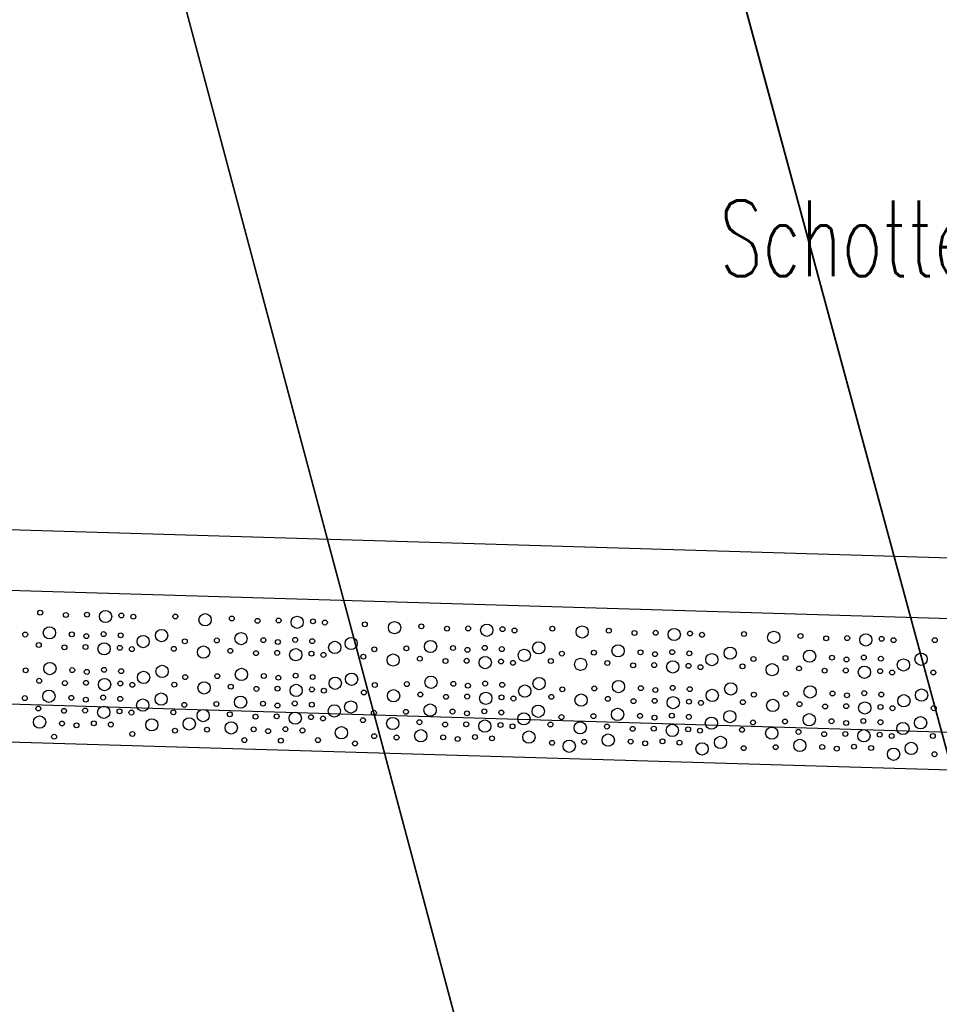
# Model space of a CAD drawing. Extents: x 3408772 to 3410442, y 5787844 to 5790056.
# Tile 34 of 80: x 3409739 to 3409751, y 5788856 to 5788869. Entities that reach past the tile are written whole.
import ezdxf

# ---------------------------------------------------------------- set-up
doc = ezdxf.new("R2010")
doc.units = 0
doc.header["$MEASUREMENT"] = 0
doc.linetypes.add('LINIENART0', pattern=[0])
for name, color, linetype in [('detail_AA-BB', 7, 'Continuous'), ('KATASTER', 7, 'Continuous'), ('NULLEBENE', 7, 'Continuous'), ('TOP-HOEHENI', 7, 'Continuous')]:
    doc.layers.add(name, color=color, linetype=linetype)
doc.styles.add('SIMPLEX', font='simplex')

# ---------------------------------------------------------------- blocks, each defined once
blk = doc.blocks.new('GRENZS-104')
at = {"layer": 'NULLEBENE', "color": 1, "linetype": 'LINIENART0'}
blk.add_circle((0, 0), 0.81, dxfattribs=at)

msp = doc.modelspace()

# ---------------------------------------------------------------- linework, layer by layer
at = {"layer": 'detail_AA-BB', "color": 160, "linetype": 'LINIENART0'}
for p, q in [((3409753.13034, 5788862.16923), (3409718.13405, 5788863.21965)), ((3409753.13034, 5788862.16923), (3409718.13405, 5788863.21965)), ((3409753.13034, 5788862.16923), (3409718.13405, 5788863.21965)), ((3409753.13034, 5788862.16923), (3409718.13405, 5788863.21965)), ((3409755.60167, 5788861.2947), (3409715.62167, 5788862.4947)), ((3409755.60167, 5788861.2947), (3409715.62167, 5788862.4947)), ((3409757.11367, 5788859.74881), (3409714.24494, 5788861.03554)), ((3409757.11367, 5788859.74881), (3409714.24494, 5788861.03554)), ((3409757.09192, 5788859.24907), (3409714.22884, 5788860.5356)), ((3409757.09192, 5788859.24907), (3409714.22884, 5788860.5356))]:
    msp.add_line(p, q, dxfattribs=at)
at = {"layer": 'KATASTER', "color": 92, "linetype": 'LINIENART0'}
for p, q in [((3409740.59, 5788900), (3409761.37, 5788823.16)), ((3409754.32, 5788821.19), (3409733.83, 5788898.08))]:
    msp.add_line(p, q, dxfattribs=at)
at = {"layer": 'TOP-HOEHENI', "color": 95, "linetype": 'LINIENART0'}
for p, q in [((3409761.373, 5788823.163), (3409739.259, 5788904.9)), ((3409733.829, 5788898.08), (3409754.361, 5788821.051))]:
    msp.add_line(p, q, dxfattribs=at)

# ---------------------------------------------------------------- block references
at = {"layer": 'detail_AA-BB'}
for p, xscale, yscale in [((3409739.52912, 5788861.4981), 0.04, 0.04), ((3409739.52912, 5788861.4981), 0.04, 0.04), ((3409739.86837, 5788861.46788), 0.04, 0.04), ((3409739.86837, 5788861.46788), 0.04, 0.04), ((3409740.14715, 5788861.47123), 0.04, 0.04), ((3409740.14715, 5788861.47123), 0.04, 0.04), ((3409740.39235, 5788861.44772), 0.1, 0.1), ((3409740.39235, 5788861.44772), 0.1, 0.1), ((3409740.60059, 5788861.46116), 0.04, 0.04), ((3409740.60059, 5788861.46116), 0.04, 0.04), ((3409740.75846, 5788861.44436), 0.04, 0.04), ((3409740.75846, 5788861.44436), 0.04, 0.04), ((3409741.31267, 5788861.44772), 0.04, 0.04), ((3409741.31267, 5788861.44772), 0.04, 0.04), ((3409741.70565, 5788861.40406), 0.1, 0.1), ((3409741.70565, 5788861.40406), 0.1, 0.1), ((3409742.05833, 5788861.42085), 0.04, 0.04), ((3409742.05833, 5788861.42085), 0.04, 0.04), ((3409742.39758, 5788861.39062), 0.04, 0.04), ((3409742.39758, 5788861.39062), 0.04, 0.04), ((3409742.67636, 5788861.39398), 0.04, 0.04), ((3409742.67636, 5788861.39398), 0.04, 0.04), ((3409742.92156, 5788861.37047), 0.1, 0.1), ((3409742.92156, 5788861.37047), 0.1, 0.1), ((3409743.1298, 5788861.3839), 0.04, 0.04), ((3409743.1298, 5788861.3839), 0.04, 0.04), ((3409743.28767, 5788861.36711), 0.04, 0.04), ((3409743.28767, 5788861.36711), 0.04, 0.04), ((3409743.81501, 5788861.3436), 0.04, 0.04), ((3409743.81501, 5788861.3436), 0.04, 0.04), ((3409744.20799, 5788861.29993), 0.1, 0.1), ((3409744.20799, 5788861.29993), 0.1, 0.1), ((3409739.33151, 5788861.20855), 0.04, 0.04), ((3409739.33151, 5788861.20855), 0.04, 0.04), ((3409739.6506, 5788861.23206), 0.1, 0.1), ((3409739.6506, 5788861.23206), 0.1, 0.1), ((3409739.94618, 5788861.21191), 0.04, 0.04), ((3409739.94618, 5788861.21191), 0.04, 0.04), ((3409740.36604, 5788861.21526), 0.04, 0.04), ((3409740.36604, 5788861.21526), 0.04, 0.04), ((3409740.59108, 5788861.19847), 0.04, 0.04), ((3409740.59108, 5788861.19847), 0.04, 0.04), ((3409741.13186, 5788861.19511), 0.1, 0.1), ((3409741.13186, 5788861.19511), 0.1, 0.1), ((3409742.17982, 5788861.15481), 0.1, 0.1), ((3409742.17982, 5788861.15481), 0.1, 0.1), ((3409744.56067, 5788861.31673), 0.04, 0.04), ((3409744.56067, 5788861.31673), 0.04, 0.04), ((3409744.89992, 5788861.2865), 0.04, 0.04), ((3409744.89992, 5788861.2865), 0.04, 0.04), ((3409745.1787, 5788861.28986), 0.04, 0.04), ((3409745.1787, 5788861.28986), 0.04, 0.04), ((3409745.4239, 5788861.26634), 0.1, 0.1), ((3409745.4239, 5788861.26634), 0.1, 0.1), ((3409745.63214, 5788861.27978), 0.04, 0.04), ((3409745.63214, 5788861.27978), 0.04, 0.04), ((3409745.79001, 5788861.26299), 0.04, 0.04), ((3409745.79001, 5788861.26299), 0.04, 0.04), ((3409746.29048, 5788861.2865), 0.04, 0.04), ((3409746.29048, 5788861.2865), 0.04, 0.04), ((3409746.68346, 5788861.24283), 0.1, 0.1), ((3409746.68346, 5788861.24283), 0.1, 0.1), ((3409747.03614, 5788861.25963), 0.04, 0.04), ((3409747.03614, 5788861.25963), 0.04, 0.04), ((3409747.37538, 5788861.2294), 0.04, 0.04), ((3409747.37538, 5788861.2294), 0.04, 0.04), ((3409747.65417, 5788861.23276), 0.04, 0.04), ((3409747.65417, 5788861.23276), 0.04, 0.04), ((3409747.89936, 5788861.20924), 0.1, 0.1), ((3409747.89936, 5788861.20924), 0.1, 0.1), ((3409748.10761, 5788861.22268), 0.04, 0.04), ((3409748.10761, 5788861.22268), 0.04, 0.04), ((3409748.26548, 5788861.20589), 0.04, 0.04), ((3409748.26548, 5788861.20589), 0.04, 0.04), ((3409748.81969, 5788861.21596), 0.04, 0.04), ((3409748.81969, 5788861.21596), 0.04, 0.04), ((3409749.21267, 5788861.1723), 0.1, 0.1), ((3409749.21267, 5788861.1723), 0.1, 0.1), ((3409739.50953, 5788861.07083), 0.04, 0.04), ((3409739.50953, 5788861.07083), 0.04, 0.04), ((3409740.13764, 5788861.18839), 0.04, 0.04), ((3409740.13764, 5788861.18839), 0.04, 0.04), ((3409740.37276, 5788861.02045), 0.1, 0.1), ((3409740.37276, 5788861.02045), 0.1, 0.1), ((3409740.88854, 5788861.11584), 0.1, 0.1), ((3409740.88854, 5788861.11584), 0.1, 0.1), ((3409741.43775, 5788861.11859), 0.04, 0.04), ((3409741.43775, 5788861.11859), 0.04, 0.04), ((3409741.86073, 5788861.13129), 0.04, 0.04), ((3409741.86073, 5788861.13129), 0.04, 0.04), ((3409742.47539, 5788861.13465), 0.04, 0.04), ((3409742.47539, 5788861.13465), 0.04, 0.04), ((3409742.66685, 5788861.11114), 0.04, 0.04), ((3409742.66685, 5788861.11114), 0.04, 0.04), ((3409742.89525, 5788861.13801), 0.04, 0.04), ((3409742.89525, 5788861.13801), 0.04, 0.04), ((3409743.12029, 5788861.12122), 0.04, 0.04), ((3409743.12029, 5788861.12122), 0.04, 0.04), ((3409743.41775, 5788861.03859), 0.1, 0.1), ((3409743.41775, 5788861.03859), 0.1, 0.1), ((3409743.6342, 5788861.09099), 0.1, 0.1), ((3409743.6342, 5788861.09099), 0.1, 0.1), ((3409744.68216, 5788861.05068), 0.1, 0.1), ((3409744.68216, 5788861.05068), 0.1, 0.1), ((3409746.10966, 5788861.03389), 0.1, 0.1), ((3409746.10966, 5788861.03389), 0.1, 0.1), ((3409749.56535, 5788861.18909), 0.04, 0.04), ((3409749.56535, 5788861.18909), 0.04, 0.04), ((3409749.9046, 5788861.15886), 0.04, 0.04), ((3409749.9046, 5788861.15886), 0.04, 0.04), ((3409750.18338, 5788861.16222), 0.04, 0.04), ((3409750.18338, 5788861.16222), 0.04, 0.04), ((3409750.42858, 5788861.13871), 0.1, 0.1), ((3409750.42858, 5788861.13871), 0.1, 0.1), ((3409750.63682, 5788861.15214), 0.04, 0.04), ((3409750.63682, 5788861.15214), 0.04, 0.04), ((3409750.79469, 5788861.13535), 0.04, 0.04), ((3409750.79469, 5788861.13535), 0.04, 0.04), ((3409751.33882, 5788861.13535), 0.04, 0.04), ((3409751.33882, 5788861.13535), 0.04, 0.04), ((3409739.84878, 5788861.0406), 0.04, 0.04), ((3409739.84878, 5788861.0406), 0.04, 0.04), ((3409740.12756, 5788861.04396), 0.04, 0.04), ((3409740.12756, 5788861.04396), 0.04, 0.04), ((3409740.581, 5788861.03389), 0.04, 0.04), ((3409740.581, 5788861.03389), 0.04, 0.04), ((3409740.73887, 5788861.01709), 0.04, 0.04), ((3409740.73887, 5788861.01709), 0.04, 0.04), ((3409741.29308, 5788861.02045), 0.04, 0.04), ((3409741.29308, 5788861.02045), 0.04, 0.04), ((3409741.68607, 5788860.97679), 0.1, 0.1), ((3409741.68607, 5788860.97679), 0.1, 0.1), ((3409742.03874, 5788860.99358), 0.04, 0.04), ((3409742.03874, 5788860.99358), 0.04, 0.04), ((3409742.37799, 5788860.96335), 0.04, 0.04), ((3409742.37799, 5788860.96335), 0.04, 0.04), ((3409742.65677, 5788860.96671), 0.04, 0.04), ((3409742.65677, 5788860.96671), 0.04, 0.04), ((3409742.90197, 5788860.9432), 0.1, 0.1), ((3409742.90197, 5788860.9432), 0.1, 0.1), ((3409743.11022, 5788860.95663), 0.04, 0.04), ((3409743.11022, 5788860.95663), 0.04, 0.04), ((3409743.26808, 5788860.93984), 0.04, 0.04), ((3409743.26808, 5788860.93984), 0.04, 0.04), ((3409743.94009, 5788861.01446), 0.04, 0.04), ((3409743.94009, 5788861.01446), 0.04, 0.04), ((3409744.36306, 5788861.02717), 0.04, 0.04), ((3409744.36306, 5788861.02717), 0.04, 0.04), ((3409744.97773, 5788861.03053), 0.04, 0.04), ((3409744.97773, 5788861.03053), 0.04, 0.04), ((3409745.16919, 5788861.00702), 0.04, 0.04), ((3409745.16919, 5788861.00702), 0.04, 0.04), ((3409745.39759, 5788861.03389), 0.04, 0.04), ((3409745.39759, 5788861.03389), 0.04, 0.04), ((3409745.62263, 5788861.01709), 0.04, 0.04), ((3409745.62263, 5788861.01709), 0.04, 0.04), ((3409745.92009, 5788860.93446), 0.1, 0.1), ((3409745.92009, 5788860.93446), 0.1, 0.1), ((3409746.41556, 5788860.95736), 0.04, 0.04), ((3409746.41556, 5788860.95736), 0.04, 0.04), ((3409746.83853, 5788860.97007), 0.04, 0.04), ((3409746.83853, 5788860.97007), 0.04, 0.04), ((3409747.15762, 5788860.99358), 0.1, 0.1), ((3409747.15762, 5788860.99358), 0.1, 0.1), ((3409747.4532, 5788860.97343), 0.04, 0.04), ((3409747.4532, 5788860.97343), 0.04, 0.04), ((3409747.64466, 5788860.94992), 0.04, 0.04), ((3409747.64466, 5788860.94992), 0.04, 0.04), ((3409747.87306, 5788860.97679), 0.04, 0.04), ((3409747.87306, 5788860.97679), 0.04, 0.04), ((3409748.0981, 5788860.95999), 0.04, 0.04), ((3409748.0981, 5788860.95999), 0.04, 0.04), ((3409748.63888, 5788860.96335), 0.1, 0.1), ((3409748.63888, 5788860.96335), 0.1, 0.1), ((3409749.68684, 5788860.92304), 0.1, 0.1), ((3409749.68684, 5788860.92304), 0.1, 0.1), ((3409739.65651, 5788860.75945), 0.1, 0.1), ((3409739.65651, 5788860.75945), 0.1, 0.1), ((3409743.79542, 5788860.91633), 0.04, 0.04), ((3409743.79542, 5788860.91633), 0.04, 0.04), ((3409744.18841, 5788860.87266), 0.1, 0.1), ((3409744.18841, 5788860.87266), 0.1, 0.1), ((3409744.54108, 5788860.88946), 0.04, 0.04), ((3409744.54108, 5788860.88946), 0.04, 0.04), ((3409744.88033, 5788860.85923), 0.04, 0.04), ((3409744.88033, 5788860.85923), 0.04, 0.04), ((3409745.15911, 5788860.86259), 0.04, 0.04), ((3409745.15911, 5788860.86259), 0.04, 0.04), ((3409745.40431, 5788860.83907), 0.1, 0.1), ((3409745.40431, 5788860.83907), 0.1, 0.1), ((3409745.61256, 5788860.85251), 0.04, 0.04), ((3409745.61256, 5788860.85251), 0.04, 0.04), ((3409745.77042, 5788860.83571), 0.04, 0.04), ((3409745.77042, 5788860.83571), 0.04, 0.04), ((3409746.27089, 5788860.85923), 0.04, 0.04), ((3409746.27089, 5788860.85923), 0.04, 0.04), ((3409746.66387, 5788860.81556), 0.1, 0.1), ((3409746.66387, 5788860.81556), 0.1, 0.1), ((3409747.01655, 5788860.83236), 0.04, 0.04), ((3409747.01655, 5788860.83236), 0.04, 0.04), ((3409747.63458, 5788860.80549), 0.04, 0.04), ((3409747.63458, 5788860.80549), 0.04, 0.04), ((3409747.87978, 5788860.78197), 0.1, 0.1), ((3409747.87978, 5788860.78197), 0.1, 0.1), ((3409748.39556, 5788860.87736), 0.1, 0.1), ((3409748.39556, 5788860.87736), 0.1, 0.1), ((3409748.94477, 5788860.88683), 0.04, 0.04), ((3409748.94477, 5788860.88683), 0.04, 0.04), ((3409749.36774, 5788860.89953), 0.04, 0.04), ((3409749.36774, 5788860.89953), 0.04, 0.04), ((3409749.98241, 5788860.90289), 0.04, 0.04), ((3409749.98241, 5788860.90289), 0.04, 0.04), ((3409750.17387, 5788860.87938), 0.04, 0.04), ((3409750.17387, 5788860.87938), 0.04, 0.04), ((3409750.40227, 5788860.90625), 0.04, 0.04), ((3409750.40227, 5788860.90625), 0.04, 0.04), ((3409750.62731, 5788860.88946), 0.04, 0.04), ((3409750.62731, 5788860.88946), 0.04, 0.04), ((3409750.92477, 5788860.80683), 0.1, 0.1), ((3409750.92477, 5788860.80683), 0.1, 0.1), ((3409751.15801, 5788860.88274), 0.1, 0.1), ((3409751.15801, 5788860.88274), 0.1, 0.1), ((3409739.33742, 5788860.73594), 0.04, 0.04), ((3409739.33742, 5788860.73594), 0.04, 0.04), ((3409739.95209, 5788860.7393), 0.04, 0.04), ((3409739.95209, 5788860.7393), 0.04, 0.04), ((3409740.14354, 5788860.71579), 0.04, 0.04), ((3409740.14354, 5788860.71579), 0.04, 0.04), ((3409740.37195, 5788860.74266), 0.04, 0.04), ((3409740.37195, 5788860.74266), 0.04, 0.04), ((3409740.59699, 5788860.72587), 0.04, 0.04), ((3409740.59699, 5788860.72587), 0.04, 0.04), ((3409740.89445, 5788860.64324), 0.1, 0.1), ((3409740.89445, 5788860.64324), 0.1, 0.1), ((3409741.13776, 5788860.72251), 0.1, 0.1), ((3409741.13776, 5788860.72251), 0.1, 0.1), ((3409742.18572, 5788860.6822), 0.1, 0.1), ((3409742.18572, 5788860.6822), 0.1, 0.1), ((3409747.3558, 5788860.80213), 0.04, 0.04), ((3409747.3558, 5788860.80213), 0.04, 0.04), ((3409748.08802, 5788860.79541), 0.04, 0.04), ((3409748.08802, 5788860.79541), 0.04, 0.04), ((3409748.24589, 5788860.77861), 0.04, 0.04), ((3409748.24589, 5788860.77861), 0.04, 0.04), ((3409748.8001, 5788860.78869), 0.04, 0.04), ((3409748.8001, 5788860.78869), 0.04, 0.04), ((3409749.19308, 5788860.74503), 0.1, 0.1), ((3409749.19308, 5788860.74503), 0.1, 0.1), ((3409749.54576, 5788860.76182), 0.04, 0.04), ((3409749.54576, 5788860.76182), 0.04, 0.04), ((3409749.88501, 5788860.73159), 0.04, 0.04), ((3409749.88501, 5788860.73159), 0.04, 0.04), ((3409750.16379, 5788860.73495), 0.04, 0.04), ((3409750.16379, 5788860.73495), 0.04, 0.04), ((3409750.40899, 5788860.71144), 0.1, 0.1), ((3409750.40899, 5788860.71144), 0.1, 0.1), ((3409750.61724, 5788860.72487), 0.04, 0.04), ((3409750.61724, 5788860.72487), 0.04, 0.04), ((3409750.7751, 5788860.70808), 0.04, 0.04), ((3409750.7751, 5788860.70808), 0.04, 0.04), ((3409751.31923, 5788860.70808), 0.04, 0.04), ((3409751.31923, 5788860.70808), 0.04, 0.04), ((3409739.51544, 5788860.59823), 0.04, 0.04), ((3409739.51544, 5788860.59823), 0.04, 0.04), ((3409739.85468, 5788860.568), 0.04, 0.04), ((3409739.85468, 5788860.568), 0.04, 0.04), ((3409740.13347, 5788860.57136), 0.04, 0.04), ((3409740.13347, 5788860.57136), 0.04, 0.04), ((3409740.37866, 5788860.54785), 0.1, 0.1), ((3409740.37866, 5788860.54785), 0.1, 0.1), ((3409740.58691, 5788860.56128), 0.04, 0.04), ((3409740.58691, 5788860.56128), 0.04, 0.04), ((3409740.74478, 5788860.54449), 0.04, 0.04), ((3409740.74478, 5788860.54449), 0.04, 0.04), ((3409741.29899, 5788860.54785), 0.04, 0.04), ((3409741.29899, 5788860.54785), 0.04, 0.04), ((3409741.44366, 5788860.64598), 0.04, 0.04), ((3409741.44366, 5788860.64598), 0.04, 0.04), ((3409741.69197, 5788860.50418), 0.1, 0.1), ((3409741.69197, 5788860.50418), 0.1, 0.1), ((3409741.86663, 5788860.65869), 0.04, 0.04), ((3409741.86663, 5788860.65869), 0.04, 0.04), ((3409742.4813, 5788860.66205), 0.04, 0.04), ((3409742.4813, 5788860.66205), 0.04, 0.04), ((3409742.67276, 5788860.63854), 0.04, 0.04), ((3409742.67276, 5788860.63854), 0.04, 0.04), ((3409742.90116, 5788860.66541), 0.04, 0.04), ((3409742.90116, 5788860.66541), 0.04, 0.04), ((3409743.1262, 5788860.64861), 0.04, 0.04), ((3409743.1262, 5788860.64861), 0.04, 0.04), ((3409743.42366, 5788860.56598), 0.1, 0.1), ((3409743.42366, 5788860.56598), 0.1, 0.1), ((3409743.6401, 5788860.61838), 0.1, 0.1), ((3409743.6401, 5788860.61838), 0.1, 0.1), ((3409744.36897, 5788860.55457), 0.04, 0.04), ((3409744.36897, 5788860.55457), 0.04, 0.04), ((3409744.68806, 5788860.57808), 0.1, 0.1), ((3409744.68806, 5788860.57808), 0.1, 0.1), ((3409744.98364, 5788860.55792), 0.04, 0.04), ((3409744.98364, 5788860.55792), 0.04, 0.04), ((3409745.4035, 5788860.56128), 0.04, 0.04), ((3409745.4035, 5788860.56128), 0.04, 0.04), ((3409745.62854, 5788860.54449), 0.04, 0.04), ((3409745.62854, 5788860.54449), 0.04, 0.04), ((3409746.11557, 5788860.56128), 0.1, 0.1), ((3409746.11557, 5788860.56128), 0.1, 0.1), ((3409747.16353, 5788860.52098), 0.1, 0.1), ((3409747.16353, 5788860.52098), 0.1, 0.1), ((3409739.6447, 5788860.39319), 0.1, 0.1), ((3409739.6447, 5788860.39319), 0.1, 0.1), ((3409742.04465, 5788860.52098), 0.04, 0.04), ((3409742.04465, 5788860.52098), 0.04, 0.04), ((3409742.38389, 5788860.49075), 0.04, 0.04), ((3409742.38389, 5788860.49075), 0.04, 0.04), ((3409742.66268, 5788860.49411), 0.04, 0.04), ((3409742.66268, 5788860.49411), 0.04, 0.04), ((3409742.90787, 5788860.47059), 0.1, 0.1), ((3409742.90787, 5788860.47059), 0.1, 0.1), ((3409743.11612, 5788860.48403), 0.04, 0.04), ((3409743.11612, 5788860.48403), 0.04, 0.04), ((3409743.27399, 5788860.46724), 0.04, 0.04), ((3409743.27399, 5788860.46724), 0.04, 0.04), ((3409743.80133, 5788860.44372), 0.04, 0.04), ((3409743.80133, 5788860.44372), 0.04, 0.04), ((3409743.946, 5788860.54186), 0.04, 0.04), ((3409743.946, 5788860.54186), 0.04, 0.04), ((3409744.19431, 5788860.40006), 0.1, 0.1), ((3409744.19431, 5788860.40006), 0.1, 0.1), ((3409744.54699, 5788860.41685), 0.04, 0.04), ((3409744.54699, 5788860.41685), 0.04, 0.04), ((3409745.1751, 5788860.53441), 0.04, 0.04), ((3409745.1751, 5788860.53441), 0.04, 0.04), ((3409745.41021, 5788860.36647), 0.1, 0.1), ((3409745.41021, 5788860.36647), 0.1, 0.1), ((3409745.926, 5788860.46186), 0.1, 0.1), ((3409745.926, 5788860.46186), 0.1, 0.1), ((3409746.42147, 5788860.48476), 0.04, 0.04), ((3409746.42147, 5788860.48476), 0.04, 0.04), ((3409746.84444, 5788860.49746), 0.04, 0.04), ((3409746.84444, 5788860.49746), 0.04, 0.04), ((3409747.45911, 5788860.50082), 0.04, 0.04), ((3409747.45911, 5788860.50082), 0.04, 0.04), ((3409747.65056, 5788860.47731), 0.04, 0.04), ((3409747.65056, 5788860.47731), 0.04, 0.04), ((3409747.87897, 5788860.50418), 0.04, 0.04), ((3409747.87897, 5788860.50418), 0.04, 0.04), ((3409748.10401, 5788860.48739), 0.04, 0.04), ((3409748.10401, 5788860.48739), 0.04, 0.04), ((3409748.40147, 5788860.40476), 0.1, 0.1), ((3409748.40147, 5788860.40476), 0.1, 0.1), ((3409748.64478, 5788860.49075), 0.1, 0.1), ((3409748.64478, 5788860.49075), 0.1, 0.1), ((3409748.95068, 5788860.41422), 0.04, 0.04), ((3409748.95068, 5788860.41422), 0.04, 0.04), ((3409749.37365, 5788860.42693), 0.04, 0.04), ((3409749.37365, 5788860.42693), 0.04, 0.04), ((3409749.69274, 5788860.45044), 0.1, 0.1), ((3409749.69274, 5788860.45044), 0.1, 0.1), ((3409749.98832, 5788860.43029), 0.04, 0.04), ((3409749.98832, 5788860.43029), 0.04, 0.04), ((3409750.40818, 5788860.43365), 0.04, 0.04), ((3409750.40818, 5788860.43365), 0.04, 0.04), ((3409750.63322, 5788860.41685), 0.04, 0.04), ((3409750.63322, 5788860.41685), 0.04, 0.04), ((3409751.16392, 5788860.41013), 0.1, 0.1), ((3409751.16392, 5788860.41013), 0.1, 0.1), ((3409739.32561, 5788860.36967), 0.04, 0.04), ((3409739.32561, 5788860.36967), 0.04, 0.04), ((3409739.94028, 5788860.37303), 0.04, 0.04), ((3409739.94028, 5788860.37303), 0.04, 0.04), ((3409740.13173, 5788860.34952), 0.04, 0.04), ((3409740.13173, 5788860.34952), 0.04, 0.04), ((3409740.36013, 5788860.37639), 0.04, 0.04), ((3409740.36013, 5788860.37639), 0.04, 0.04), ((3409740.58517, 5788860.3596), 0.04, 0.04), ((3409740.58517, 5788860.3596), 0.04, 0.04), ((3409740.88264, 5788860.27697), 0.1, 0.1), ((3409740.88264, 5788860.27697), 0.1, 0.1), ((3409741.12595, 5788860.35624), 0.1, 0.1), ((3409741.12595, 5788860.35624), 0.1, 0.1), ((3409741.85482, 5788860.29242), 0.04, 0.04), ((3409741.85482, 5788860.29242), 0.04, 0.04), ((3409742.17391, 5788860.31593), 0.1, 0.1), ((3409742.17391, 5788860.31593), 0.1, 0.1), ((3409742.46949, 5788860.29578), 0.04, 0.04), ((3409742.46949, 5788860.29578), 0.04, 0.04), ((3409742.88934, 5788860.29914), 0.04, 0.04), ((3409742.88934, 5788860.29914), 0.04, 0.04), ((3409743.62829, 5788860.25212), 0.1, 0.1), ((3409743.62829, 5788860.25212), 0.1, 0.1), ((3409744.88623, 5788860.38662), 0.04, 0.04), ((3409744.88623, 5788860.38662), 0.04, 0.04), ((3409745.16502, 5788860.38998), 0.04, 0.04), ((3409745.16502, 5788860.38998), 0.04, 0.04), ((3409745.61846, 5788860.37991), 0.04, 0.04), ((3409745.61846, 5788860.37991), 0.04, 0.04), ((3409745.77633, 5788860.36311), 0.04, 0.04), ((3409745.77633, 5788860.36311), 0.04, 0.04), ((3409746.2768, 5788860.38662), 0.04, 0.04), ((3409746.2768, 5788860.38662), 0.04, 0.04), ((3409746.66978, 5788860.34296), 0.1, 0.1), ((3409746.66978, 5788860.34296), 0.1, 0.1), ((3409747.02246, 5788860.35975), 0.04, 0.04), ((3409747.02246, 5788860.35975), 0.04, 0.04), ((3409747.3617, 5788860.32952), 0.04, 0.04), ((3409747.3617, 5788860.32952), 0.04, 0.04), ((3409747.64049, 5788860.33288), 0.04, 0.04), ((3409747.64049, 5788860.33288), 0.04, 0.04), ((3409747.88568, 5788860.30937), 0.1, 0.1), ((3409747.88568, 5788860.30937), 0.1, 0.1), ((3409748.09393, 5788860.3228), 0.04, 0.04), ((3409748.09393, 5788860.3228), 0.04, 0.04), ((3409748.2518, 5788860.30601), 0.04, 0.04), ((3409748.2518, 5788860.30601), 0.04, 0.04), ((3409748.80601, 5788860.31609), 0.04, 0.04), ((3409748.80601, 5788860.31609), 0.04, 0.04), ((3409749.19899, 5788860.27242), 0.1, 0.1), ((3409749.19899, 5788860.27242), 0.1, 0.1), ((3409749.55167, 5788860.28922), 0.04, 0.04), ((3409749.55167, 5788860.28922), 0.04, 0.04), ((3409750.17978, 5788860.40678), 0.04, 0.04), ((3409750.17978, 5788860.40678), 0.04, 0.04), ((3409750.41489, 5788860.23883), 0.1, 0.1), ((3409750.41489, 5788860.23883), 0.1, 0.1), ((3409750.93068, 5788860.33422), 0.1, 0.1), ((3409750.93068, 5788860.33422), 0.1, 0.1), ((3409739.50363, 5788860.23196), 0.04, 0.04), ((3409739.50363, 5788860.23196), 0.04, 0.04), ((3409739.84287, 5788860.20173), 0.04, 0.04), ((3409739.84287, 5788860.20173), 0.04, 0.04), ((3409740.12165, 5788860.20509), 0.04, 0.04), ((3409740.12165, 5788860.20509), 0.04, 0.04), ((3409740.36685, 5788860.18158), 0.1, 0.1), ((3409740.36685, 5788860.18158), 0.1, 0.1), ((3409740.5751, 5788860.19501), 0.04, 0.04), ((3409740.5751, 5788860.19501), 0.04, 0.04), ((3409740.73296, 5788860.17822), 0.04, 0.04), ((3409740.73296, 5788860.17822), 0.04, 0.04), ((3409741.28717, 5788860.18158), 0.04, 0.04), ((3409741.28717, 5788860.18158), 0.04, 0.04), ((3409741.43185, 5788860.27972), 0.04, 0.04), ((3409741.43185, 5788860.27972), 0.04, 0.04), ((3409741.68016, 5788860.13791), 0.1, 0.1), ((3409741.68016, 5788860.13791), 0.1, 0.1), ((3409742.03284, 5788860.15471), 0.04, 0.04), ((3409742.03284, 5788860.15471), 0.04, 0.04), ((3409742.66094, 5788860.27227), 0.04, 0.04), ((3409742.66094, 5788860.27227), 0.04, 0.04), ((3409742.89606, 5788860.10433), 0.1, 0.1), ((3409742.89606, 5788860.10433), 0.1, 0.1), ((3409743.11438, 5788860.28234), 0.04, 0.04), ((3409743.11438, 5788860.28234), 0.04, 0.04), ((3409743.41185, 5788860.19972), 0.1, 0.1), ((3409743.41185, 5788860.19972), 0.1, 0.1), ((3409743.93419, 5788860.17559), 0.04, 0.04), ((3409743.93419, 5788860.17559), 0.04, 0.04), ((3409744.35716, 5788860.1883), 0.04, 0.04), ((3409744.35716, 5788860.1883), 0.04, 0.04), ((3409744.67625, 5788860.21181), 0.1, 0.1), ((3409744.67625, 5788860.21181), 0.1, 0.1), ((3409744.97183, 5788860.19166), 0.04, 0.04), ((3409744.97183, 5788860.19166), 0.04, 0.04), ((3409745.16328, 5788860.16814), 0.04, 0.04), ((3409745.16328, 5788860.16814), 0.04, 0.04), ((3409745.39168, 5788860.19501), 0.04, 0.04), ((3409745.39168, 5788860.19501), 0.04, 0.04), ((3409745.61672, 5788860.17822), 0.04, 0.04), ((3409745.61672, 5788860.17822), 0.04, 0.04), ((3409746.10376, 5788860.19502), 0.1, 0.1), ((3409746.10376, 5788860.19502), 0.1, 0.1), ((3409747.15172, 5788860.15471), 0.1, 0.1), ((3409747.15172, 5788860.15471), 0.1, 0.1), ((3409748.63297, 5788860.12448), 0.1, 0.1), ((3409748.63297, 5788860.12448), 0.1, 0.1), ((3409749.89091, 5788860.25899), 0.04, 0.04), ((3409749.89091, 5788860.25899), 0.04, 0.04), ((3409750.1697, 5788860.26235), 0.04, 0.04), ((3409750.1697, 5788860.26235), 0.04, 0.04), ((3409750.62314, 5788860.25227), 0.04, 0.04), ((3409750.62314, 5788860.25227), 0.04, 0.04), ((3409750.78101, 5788860.23547), 0.04, 0.04), ((3409750.78101, 5788860.23547), 0.04, 0.04), ((3409751.32514, 5788860.23547), 0.04, 0.04), ((3409751.32514, 5788860.23547), 0.04, 0.04), ((3409739.52126, 5788860.05356), 0.1, 0.1), ((3409739.52126, 5788860.05356), 0.1, 0.1), ((3409739.81684, 5788860.03341), 0.04, 0.04), ((3409739.81684, 5788860.03341), 0.04, 0.04), ((3409740.2367, 5788860.03676), 0.04, 0.04), ((3409740.2367, 5788860.03676), 0.04, 0.04), ((3409741.00251, 5788860.01661), 0.1, 0.1), ((3409741.00251, 5788860.01661), 0.1, 0.1), ((3409741.00251, 5788860.01661), 0.1, 0.1), ((3409741.00251, 5788860.01661), 0.1, 0.1), ((3409741.4962, 5788860.02833), 0.1, 0.1), ((3409741.4962, 5788860.02833), 0.1, 0.1), ((3409742.05047, 5788859.9763), 0.1, 0.1), ((3409742.05047, 5788859.9763), 0.1, 0.1), ((3409742.37208, 5788860.12448), 0.04, 0.04), ((3409742.37208, 5788860.12448), 0.04, 0.04), ((3409742.65086, 5788860.12784), 0.04, 0.04), ((3409742.65086, 5788860.12784), 0.04, 0.04), ((3409743.10431, 5788860.11776), 0.04, 0.04), ((3409743.10431, 5788860.11776), 0.04, 0.04), ((3409743.26217, 5788860.10097), 0.04, 0.04), ((3409743.26217, 5788860.10097), 0.04, 0.04), ((3409743.78951, 5788860.07746), 0.04, 0.04), ((3409743.78951, 5788860.07746), 0.04, 0.04), ((3409744.1825, 5788860.03379), 0.1, 0.1), ((3409744.1825, 5788860.03379), 0.1, 0.1), ((3409744.53518, 5788860.05058), 0.04, 0.04), ((3409744.53518, 5788860.05058), 0.04, 0.04), ((3409745.1532, 5788860.02371), 0.04, 0.04), ((3409745.1532, 5788860.02371), 0.04, 0.04), ((3409745.3984, 5788860.0002), 0.1, 0.1), ((3409745.3984, 5788860.0002), 0.1, 0.1), ((3409745.91419, 5788860.09559), 0.1, 0.1), ((3409745.91419, 5788860.09559), 0.1, 0.1), ((3409746.40965, 5788860.11849), 0.04, 0.04), ((3409746.40965, 5788860.11849), 0.04, 0.04), ((3409746.65797, 5788859.97669), 0.1, 0.1), ((3409746.65797, 5788859.97669), 0.1, 0.1), ((3409746.83263, 5788860.1312), 0.04, 0.04), ((3409746.83263, 5788860.1312), 0.04, 0.04), ((3409747.4473, 5788860.13456), 0.04, 0.04), ((3409747.4473, 5788860.13456), 0.04, 0.04), ((3409747.63875, 5788860.11104), 0.04, 0.04), ((3409747.63875, 5788860.11104), 0.04, 0.04), ((3409747.86715, 5788860.13791), 0.04, 0.04), ((3409747.86715, 5788860.13791), 0.04, 0.04), ((3409748.09219, 5788860.12112), 0.04, 0.04), ((3409748.09219, 5788860.12112), 0.04, 0.04), ((3409748.38965, 5788860.03849), 0.1, 0.1), ((3409748.38965, 5788860.03849), 0.1, 0.1), ((3409748.93887, 5788860.04795), 0.04, 0.04), ((3409748.93887, 5788860.04795), 0.04, 0.04), ((3409749.36184, 5788860.06066), 0.04, 0.04), ((3409749.36184, 5788860.06066), 0.04, 0.04), ((3409749.68093, 5788860.08417), 0.1, 0.1), ((3409749.68093, 5788860.08417), 0.1, 0.1), ((3409749.97651, 5788860.06402), 0.04, 0.04), ((3409749.97651, 5788860.06402), 0.04, 0.04), ((3409750.16796, 5788860.04051), 0.04, 0.04), ((3409750.16796, 5788860.04051), 0.04, 0.04), ((3409750.39636, 5788860.06738), 0.04, 0.04), ((3409750.39636, 5788860.06738), 0.04, 0.04), ((3409750.6214, 5788860.05058), 0.04, 0.04), ((3409750.6214, 5788860.05058), 0.04, 0.04), ((3409751.1521, 5788860.04387), 0.1, 0.1), ((3409751.1521, 5788860.04387), 0.1, 0.1), ((3409740.00829, 5788860.00989), 0.04, 0.04), ((3409740.00829, 5788860.00989), 0.04, 0.04), ((3409740.46174, 5788860.01997), 0.04, 0.04), ((3409740.46174, 5788860.01997), 0.04, 0.04), ((3409740.74582, 5788859.89591), 0.04, 0.04), ((3409740.74582, 5788859.89591), 0.04, 0.04), ((3409741.30841, 5788859.94009), 0.04, 0.04), ((3409741.30841, 5788859.94009), 0.04, 0.04), ((3409741.73138, 5788859.95279), 0.04, 0.04), ((3409741.73138, 5788859.95279), 0.04, 0.04), ((3409742.34605, 5788859.95615), 0.04, 0.04), ((3409742.34605, 5788859.95615), 0.04, 0.04), ((3409742.5375, 5788859.93264), 0.04, 0.04), ((3409742.5375, 5788859.93264), 0.04, 0.04), ((3409742.76591, 5788859.95951), 0.04, 0.04), ((3409742.76591, 5788859.95951), 0.04, 0.04), ((3409742.99095, 5788859.94272), 0.04, 0.04), ((3409742.99095, 5788859.94272), 0.04, 0.04), ((3409743.50485, 5788859.91249), 0.1, 0.1), ((3409743.50485, 5788859.91249), 0.1, 0.1), ((3409744.55281, 5788859.87218), 0.1, 0.1), ((3409744.55281, 5788859.87218), 0.1, 0.1), ((3409744.87442, 5788860.02036), 0.04, 0.04), ((3409744.87442, 5788860.02036), 0.04, 0.04), ((3409745.60665, 5788860.01364), 0.04, 0.04), ((3409745.60665, 5788860.01364), 0.04, 0.04), ((3409745.76451, 5788859.99684), 0.04, 0.04), ((3409745.76451, 5788859.99684), 0.04, 0.04), ((3409745.98032, 5788859.85539), 0.1, 0.1), ((3409745.98032, 5788859.85539), 0.1, 0.1), ((3409746.26498, 5788860.02036), 0.04, 0.04), ((3409746.26498, 5788860.02036), 0.04, 0.04), ((3409747.01065, 5788859.99348), 0.04, 0.04), ((3409747.01065, 5788859.99348), 0.04, 0.04), ((3409747.34989, 5788859.96325), 0.04, 0.04), ((3409747.34989, 5788859.96325), 0.04, 0.04), ((3409747.62867, 5788859.96661), 0.04, 0.04), ((3409747.62867, 5788859.96661), 0.04, 0.04), ((3409747.87387, 5788859.9431), 0.1, 0.1), ((3409747.87387, 5788859.9431), 0.1, 0.1), ((3409748.08212, 5788859.95654), 0.04, 0.04), ((3409748.08212, 5788859.95654), 0.04, 0.04), ((3409748.23998, 5788859.93974), 0.04, 0.04), ((3409748.23998, 5788859.93974), 0.04, 0.04), ((3409748.79419, 5788859.94982), 0.04, 0.04), ((3409748.79419, 5788859.94982), 0.04, 0.04), ((3409749.18718, 5788859.90615), 0.1, 0.1), ((3409749.18718, 5788859.90615), 0.1, 0.1), ((3409749.53986, 5788859.92295), 0.04, 0.04), ((3409749.53986, 5788859.92295), 0.04, 0.04), ((3409749.8791, 5788859.89272), 0.04, 0.04), ((3409749.8791, 5788859.89272), 0.04, 0.04), ((3409750.15788, 5788859.89608), 0.04, 0.04), ((3409750.15788, 5788859.89608), 0.04, 0.04), ((3409750.40308, 5788859.87257), 0.1, 0.1), ((3409750.40308, 5788859.87257), 0.1, 0.1), ((3409750.91887, 5788859.96795), 0.1, 0.1), ((3409750.91887, 5788859.96795), 0.1, 0.1), ((3409739.71219, 5788859.85913), 0.04, 0.04), ((3409739.71219, 5788859.85913), 0.04, 0.04), ((3409742.22452, 5788859.81499), 0.04, 0.04), ((3409742.22452, 5788859.81499), 0.04, 0.04), ((3409742.70639, 5788859.80763), 0.04, 0.04), ((3409742.70639, 5788859.80763), 0.04, 0.04), ((3409743.19562, 5788859.81499), 0.04, 0.04), ((3409743.19562, 5788859.81499), 0.04, 0.04), ((3409743.68484, 5788859.77085), 0.04, 0.04), ((3409743.68484, 5788859.77085), 0.04, 0.04), ((3409743.93865, 5788859.86648), 0.04, 0.04), ((3409743.93865, 5788859.86648), 0.04, 0.04), ((3409744.23372, 5788859.84867), 0.04, 0.04), ((3409744.23372, 5788859.84867), 0.04, 0.04), ((3409744.84839, 5788859.85203), 0.04, 0.04), ((3409744.84839, 5788859.85203), 0.04, 0.04), ((3409745.03984, 5788859.82852), 0.04, 0.04), ((3409745.03984, 5788859.82852), 0.04, 0.04), ((3409745.26825, 5788859.85539), 0.04, 0.04), ((3409745.26825, 5788859.85539), 0.04, 0.04), ((3409745.49329, 5788859.83859), 0.04, 0.04), ((3409745.49329, 5788859.83859), 0.04, 0.04), ((3409746.28622, 5788859.77886), 0.04, 0.04), ((3409746.28622, 5788859.77886), 0.04, 0.04), ((3409746.51352, 5788859.73406), 0.1, 0.1), ((3409746.51352, 5788859.73406), 0.1, 0.1), ((3409746.70919, 5788859.79157), 0.04, 0.04), ((3409746.70919, 5788859.79157), 0.04, 0.04), ((3409747.02828, 5788859.81508), 0.1, 0.1), ((3409747.02828, 5788859.81508), 0.1, 0.1), ((3409747.32386, 5788859.79493), 0.04, 0.04), ((3409747.32386, 5788859.79493), 0.04, 0.04), ((3409747.51531, 5788859.77142), 0.04, 0.04), ((3409747.51531, 5788859.77142), 0.04, 0.04), ((3409747.74371, 5788859.79829), 0.04, 0.04), ((3409747.74371, 5788859.79829), 0.04, 0.04), ((3409747.96876, 5788859.78149), 0.04, 0.04), ((3409747.96876, 5788859.78149), 0.04, 0.04), ((3409748.50953, 5788859.78485), 0.1, 0.1), ((3409748.50953, 5788859.78485), 0.1, 0.1), ((3409749.55749, 5788859.74454), 0.1, 0.1), ((3409749.55749, 5788859.74454), 0.1, 0.1), ((3409750.61133, 5788859.886), 0.04, 0.04), ((3409750.61133, 5788859.886), 0.04, 0.04), ((3409750.76919, 5788859.86921), 0.04, 0.04), ((3409750.76919, 5788859.86921), 0.04, 0.04), ((3409751.31333, 5788859.86921), 0.04, 0.04), ((3409751.31333, 5788859.86921), 0.04, 0.04), ((3409748.26622, 5788859.69886), 0.1, 0.1), ((3409748.26622, 5788859.69886), 0.1, 0.1), ((3409748.81543, 5788859.70833), 0.04, 0.04), ((3409748.81543, 5788859.70833), 0.04, 0.04), ((3409749.2384, 5788859.72103), 0.04, 0.04), ((3409749.2384, 5788859.72103), 0.04, 0.04), ((3409749.85307, 5788859.72439), 0.04, 0.04), ((3409749.85307, 5788859.72439), 0.04, 0.04), ((3409750.04452, 5788859.70088), 0.04, 0.04), ((3409750.04452, 5788859.70088), 0.04, 0.04), ((3409750.27293, 5788859.72775), 0.04, 0.04), ((3409750.27293, 5788859.72775), 0.04, 0.04), ((3409750.49797, 5788859.71096), 0.04, 0.04), ((3409750.49797, 5788859.71096), 0.04, 0.04), ((3409750.79543, 5788859.62833), 0.1, 0.1), ((3409750.79543, 5788859.62833), 0.1, 0.1), ((3409751.02867, 5788859.70424), 0.1, 0.1), ((3409751.02867, 5788859.70424), 0.1, 0.1), ((3409751.33456, 5788859.62771), 0.04, 0.04), ((3409751.33456, 5788859.62771), 0.04, 0.04)]:
    msp.add_blockref('GRENZS-104', p, dxfattribs=dict(at, xscale=xscale, yscale=yscale))

# ---------------------------------------------------------------- texts
at = {"layer": 'detail_AA-BB', "color": 128, "linetype": 'LINIENART0', "style": 'SIMPLEX', "width": 0.66046}
msp.add_text('Schotterrasen', height=1, dxfattribs=at).set_placement((3409748.49784, 5788865.94428))
msp.add_text('Schotterrasen', height=1, dxfattribs=at).set_placement((3409748.49784, 5788865.94428))

doc.saveas('drawing.dxf')
